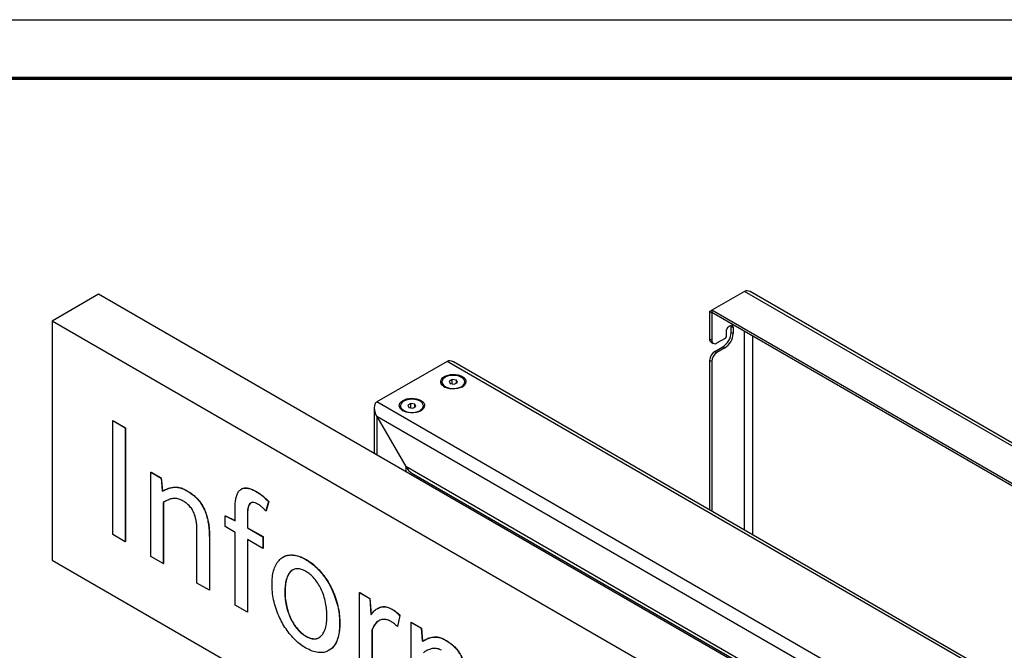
# Paper-space layout 'Sheet2' of a CAD drawing. Header units: millimetres. Extents: x 7 to 291, y 7 to 204.
# Tile 6 of 9: x 61 to 95, y 182 to 204. Entities that reach past the tile are written whole.
import ezdxf

# ---------------------------------------------------------------- set-up
doc = ezdxf.new("R2010")
doc.units = ezdxf.units.MM
doc.layers.add('BORDERS', color=7, linetype='Continuous')
doc.layers.add('TEXT_SHEET_FORMAT', color=7, linetype='Continuous')

psp = doc.layouts.new('Sheet2')

# ---------------------------------------------------------------- linework, layer by layer
at = {"color": 7, "linetype": 'Continuous', "lineweight": 25}
for p, q in [((86.054, 194.504), (84.941, 193.861)), ((147.454, 159.058), (86.054, 194.504)), ((147.564, 159.096), (86.244, 194.496)), ((63.983, 194.409), (62.392, 193.491)), ((128.471, 157.181), (63.983, 194.409)), ((84.864, 193.816), (84.941, 193.861)), ((84.864, 193.816), (84.934, 193.775)), ((84.864, 193.816), (84.864, 192.884)), ((146.34, 158.415), (84.941, 193.861)), ((84.941, 193.861), (84.941, 193.779)), ((62.392, 193.491), (62.392, 185.325)), ((126.88, 156.263), (62.392, 193.491)), ((84.934, 193.775), (84.941, 193.779)), ((84.934, 193.775), (84.934, 192.844)), ((146.34, 158.334), (84.941, 193.779)), ((85.597, 193.308), (85.591, 193.348)), ((85.597, 193.308), (85.668, 193.267)), ((85.597, 193.104), (85.597, 193.308)), ((85.668, 193.267), (85.668, 193.063)), ((84.864, 192.884), (84.934, 192.844)), ((85.111, 192.742), (85.403, 192.91)), ((85.438, 192.971), (85.438, 193.134)), ((85.597, 193.104), (85.668, 193.063)), ((84.915, 192.77), (84.986, 192.729)), ((85.04, 192.456), (85.314, 192.614)), ((85.385, 192.573), (85.111, 192.415)), ((85.314, 192.614), (85.385, 192.573)), ((84.934, 192.109), (84.864, 192.15)), ((84.864, 192.15), (84.864, 187.037)), ((85.04, 192.456), (85.111, 192.415)), ((75.892, 192.115), (73.488, 190.727)), ((140.381, 154.886), (75.892, 192.115)), ((140.468, 154.937), (76.105, 192.094)), ((84.934, 192.109), (84.934, 186.996)), ((76.07, 191.493), (75.966, 191.435)), ((76.209, 191.47), (76.07, 191.493)), ((76.07, 191.343), (76.07, 191.493)), ((76.243, 191.389), (76.209, 191.47)), ((76.209, 191.37), (76.209, 191.47)), ((75.705, 191.404), (75.705, 191.394)), ((75.966, 191.435), (76, 191.354)), ((76, 191.354), (76.139, 191.331)), ((76.139, 191.331), (76.243, 191.389)), ((76.505, 191.394), (76.505, 191.404)), ((73.4, 190.532), (73.4, 188.973)), ((137.976, 153.498), (73.488, 190.727)), ((74.29, 190.587), (74.29, 190.578)), ((74.656, 190.676), (74.552, 190.619)), ((74.552, 190.619), (74.586, 190.538)), ((74.586, 190.538), (74.725, 190.515)), ((74.794, 190.653), (74.656, 190.676)), ((74.656, 190.526), (74.656, 190.676)), ((74.725, 190.515), (74.829, 190.572)), ((74.829, 190.572), (74.794, 190.653)), ((74.794, 190.553), (74.794, 190.653)), ((75.09, 190.578), (75.09, 190.587)), ((73.488, 190.237), (74.478, 188.522)), ((137.552, 153.253), (73.488, 190.237)), ((64.464, 190.094), (64.471, 190.098)), ((64.464, 190.094), (64.895, 189.845)), ((64.464, 186.205), (64.464, 190.094)), ((64.471, 190.098), (64.902, 189.849)), ((64.895, 189.845), (64.902, 189.849)), ((64.895, 189.845), (64.895, 185.956)), ((64.902, 189.849), (64.902, 185.96)), ((136.562, 152.682), (74.478, 188.522)), ((65.769, 188.332), (65.776, 188.336)), ((65.769, 188.332), (66.118, 188.131)), ((65.769, 185.451), (65.769, 188.332)), ((65.776, 188.336), (66.126, 188.135)), ((66.118, 188.131), (66.126, 188.135)), ((66.118, 188.131), (66.154, 187.695)), ((66.126, 188.135), (66.161, 187.699)), ((74.69, 188.298), (136.474, 152.631)), ((68.87, 187.759), (68.861, 187.754)), ((66.154, 187.695), (66.161, 187.699)), ((66.154, 187.695), (66.17, 187.686)), ((66.161, 187.699), (66.177, 187.69)), ((66.17, 187.686), (66.177, 187.69)), ((67.007, 187.689), (67.014, 187.693)), ((69.375, 187.662), (69.382, 187.666)), ((66.191, 187.295), (66.191, 185.208)), ((66.198, 187.299), (66.198, 185.212)), ((68.646, 186.672), (68.646, 187.128)), ((69.791, 187.328), (69.698, 187.007)), ((69.798, 187.332), (69.706, 187.011)), ((69.791, 187.328), (69.798, 187.332)), ((68.307, 186.839), (68.314, 186.843)), ((68.307, 186.471), (68.307, 186.839)), ((68.307, 186.839), (68.646, 186.672)), ((68.314, 186.843), (68.646, 186.679)), ((69.066, 186.885), (69.073, 186.889)), ((69.066, 186.885), (69.066, 186.429)), ((69.073, 186.889), (69.073, 186.433)), ((69.698, 187.007), (69.706, 187.011)), ((68.646, 186.275), (68.307, 186.471)), ((69.066, 186.429), (69.073, 186.433)), ((69.066, 186.429), (69.595, 186.124)), ((69.073, 186.433), (69.602, 186.128)), ((77.395, 186.667), (77.395, 186.737)), ((64.895, 185.956), (64.464, 186.205)), ((67.345, 184.542), (67.345, 186.302)), ((67.767, 186.124), (67.774, 186.129)), ((67.767, 186.124), (67.767, 184.298)), ((67.774, 186.129), (67.774, 184.302)), ((68.646, 183.791), (68.646, 186.275)), ((69.595, 186.124), (69.602, 186.128)), ((69.595, 186.124), (69.595, 185.727)), ((69.602, 186.128), (69.602, 185.731)), ((64.895, 185.956), (64.902, 185.96)), ((69.595, 185.727), (69.066, 186.032)), ((69.066, 186.032), (69.066, 183.548)), ((69.073, 186.028), (69.073, 183.552)), ((66.191, 185.208), (65.769, 185.451)), ((69.595, 185.727), (69.602, 185.731)), ((70.294, 185.435), (70.285, 185.43)), ((62.392, 185.325), (126.88, 148.097)), ((66.191, 185.208), (66.198, 185.212)), ((71.065, 185.346), (71.072, 185.35)), ((67.767, 184.298), (67.345, 184.542)), ((67.767, 184.298), (67.774, 184.302)), ((70.346, 184.244), (70.353, 184.248)), ((72.9, 184.216), (72.907, 184.22)), ((72.9, 184.216), (73.249, 184.015)), ((72.9, 181.335), (72.9, 184.216)), ((72.907, 184.22), (73.256, 184.019)), ((69.066, 183.548), (68.646, 183.791)), ((73.249, 184.015), (73.256, 184.019)), ((73.249, 184.015), (73.284, 183.473)), ((73.256, 184.019), (73.292, 183.477)), ((69.066, 183.548), (69.073, 183.552)), ((73.284, 183.473), (73.292, 183.477)), ((73.284, 183.473), (73.3, 183.464)), ((73.292, 183.477), (73.307, 183.468)), ((73.519, 183.678), (73.51, 183.673)), ((74.009, 183.647), (74.016, 183.651)), ((74.275, 183.434), (74.194, 183.054)), ((74.282, 183.438), (74.201, 183.058)), ((74.275, 183.434), (74.282, 183.438)), ((72.22, 183.162), (72.227, 183.166)), ((74.194, 183.054), (74.201, 183.058)), ((74.659, 183.201), (74.666, 183.205)), ((74.659, 183.201), (75.008, 182.999)), ((74.659, 180.32), (74.659, 183.201)), ((74.666, 183.205), (75.015, 183.003)), ((71.065, 182.726), (71.072, 182.73)), ((73.321, 182.942), (73.328, 182.946)), ((73.321, 182.942), (73.321, 181.092)), ((73.328, 182.946), (73.328, 181.096)), ((75.008, 182.999), (75.015, 183.003)), ((75.008, 182.999), (75.043, 182.564)), ((75.015, 183.003), (75.05, 182.568)), ((75.043, 182.564), (75.05, 182.568)), ((75.043, 182.564), (75.059, 182.555)), ((75.05, 182.568), (75.066, 182.559)), ((75.134, 182.601), (75.125, 182.596)), ((75.834, 182.593), (75.841, 182.597))]:
    psp.add_line(p, q, dxfattribs=at)
at = {"color": 8, "linetype": 'Continuous', "lineweight": 25}
for p, q in [((86.048, 193.14), (86.048, 186.353)), ((86.331, 192.976), (86.331, 186.19)), ((73.488, 190.237), (73.488, 188.922)), ((74.478, 188.522), (74.478, 188.351)), ((74.902, 188.176), (74.902, 188.106)), ((77.307, 186.788), (77.307, 186.718))]:
    psp.add_line(p, q, dxfattribs=at)
at = {"color": 7, "linetype": 'Continuous', "lineweight": 25, "flags": 128}
for points in [[(85.438, 193.134), (85.445, 193.184), (85.465, 193.235), (85.496, 193.283), (85.533, 193.32), (85.573, 193.343), (85.611, 193.349), (85.641, 193.337), (85.661, 193.309), (85.668, 193.267)], [(76.41, 191.597), (76.466, 191.558), (76.506, 191.513), (76.53, 191.465), (76.537, 191.414), (76.526, 191.364), (76.498, 191.316), (76.453, 191.273), (76.394, 191.235), (76.324, 191.205), (76.244, 191.184), (76.159, 191.173), (76.072, 191.172), (75.986, 191.181), (75.904, 191.199), (75.831, 191.227), (75.769, 191.263), (75.721, 191.305), (75.689, 191.352), (75.673, 191.402), (75.676, 191.452), (75.695, 191.501), (75.732, 191.547), (75.784, 191.588), (75.849, 191.622), (75.924, 191.647), (76.007, 191.664), (76.094, 191.67), (76.181, 191.666), (76.265, 191.652), (76.343, 191.629), (76.41, 191.597)], [(75.73, 191.475), (75.715, 191.427), (75.719, 191.378), (75.741, 191.331), (75.779, 191.288), (75.833, 191.25), (75.9, 191.22), (75.976, 191.199), (76.058, 191.188), (76.143, 191.188), (76.225, 191.198), (76.302, 191.218), (76.37, 191.247), (76.425, 191.284), (76.465, 191.326), (76.489, 191.373), (76.494, 191.422), (76.481, 191.47), (76.451, 191.515), (76.405, 191.556), (76.344, 191.59), (76.272, 191.615), (76.193, 191.631), (76.109, 191.637), (76.025, 191.632), (75.945, 191.617), (75.872, 191.593), (75.81, 191.56), (75.762, 191.52), (75.73, 191.475)], [(76.505, 191.404), (76.499, 191.364), (76.475, 191.316), (76.433, 191.272), (76.376, 191.234), (76.307, 191.205), (76.228, 191.184), (76.143, 191.174), (76.057, 191.175), (75.973, 191.186), (75.895, 191.207), (75.826, 191.238), (75.771, 191.276), (75.731, 191.321), (75.709, 191.369), (75.705, 191.404)], [(74.996, 190.781), (75.051, 190.742), (75.092, 190.697), (75.116, 190.648), (75.123, 190.598), (75.112, 190.548), (75.083, 190.5), (75.039, 190.456), (74.98, 190.419), (74.91, 190.389), (74.83, 190.368), (74.745, 190.356), (74.657, 190.355), (74.571, 190.364), (74.49, 190.383), (74.417, 190.411), (74.355, 190.446), (74.307, 190.489), (74.275, 190.535), (74.259, 190.585), (74.261, 190.636), (74.281, 190.685), (74.318, 190.731), (74.369, 190.772), (74.434, 190.805), (74.51, 190.831), (74.593, 190.847), (74.679, 190.854), (74.767, 190.85), (74.851, 190.836), (74.928, 190.813), (74.996, 190.781)], [(74.316, 190.658), (74.301, 190.61), (74.305, 190.562), (74.326, 190.515), (74.365, 190.471), (74.419, 190.434), (74.486, 190.404), (74.562, 190.383), (74.644, 190.372), (74.728, 190.372), (74.811, 190.381), (74.888, 190.401), (74.955, 190.43), (75.011, 190.467), (75.051, 190.51), (75.074, 190.557), (75.08, 190.605), (75.067, 190.653), (75.037, 190.699), (74.99, 190.739), (74.93, 190.773), (74.858, 190.799), (74.778, 190.815), (74.695, 190.821), (74.611, 190.816), (74.53, 190.801), (74.458, 190.776), (74.396, 190.743), (74.348, 190.703), (74.316, 190.658)], [(75.09, 190.587), (75.084, 190.548), (75.06, 190.5), (75.019, 190.456), (74.962, 190.418), (74.893, 190.388), (74.814, 190.368), (74.729, 190.358), (74.643, 190.358), (74.559, 190.369), (74.48, 190.391), (74.412, 190.422), (74.357, 190.46), (74.317, 190.504), (74.295, 190.553), (74.29, 190.587)]]:
    psp.add_lwpolyline(points, dxfattribs=at)
at = {"color": 7, "linetype": 'Continuous', "lineweight": 25}
for centre, radius, start, end in [((84.986, 192.871), 0.123, 173.7012, 234.9867), ((85.042, 192.826), 0.109, 170.786, 309.2033), ((84.983, 193.132), 0.615, 302.6055, 357.3945), ((85.054, 193.091), 0.615, 302.6055, 357.3945), ((85.361, 192.975), 0.0768, 302.6055, 357.3945), ((85.247, 192.132), 0.384, 122.6055, 177.3945), ((85.318, 192.091), 0.384, 122.6055, 177.3945), ((75.899, 191.411), 0.195, 185.0766, 243.138), ((76.309, 191.413), 0.197, 297.1718, 354.6136), ((74.484, 190.595), 0.195, 185.0767, 243.1386), ((74.894, 190.596), 0.197, 297.1712, 354.6136)]:
    psp.add_arc(centre, radius, start, end, dxfattribs=at)
for centre, major_axis, ratio, start_param, end_param in [((86.189, 194.181), (-0.098, 0.339), 0.683661, 5.66514, 6.450456), ((76.105, 191.747), (-0.212, 0.367), 0.577335, 5.497828, 6.283145), ((76.105, 191.747), (-0.212, 0.367), 0.577335, 5.497828, 6.283145), ((73.7, 190.359), (-0.212, 0.367), 0.577335, 6.283145, 7.853941), ((73.7, 190.359), (-0.212, 0.367), 0.577335, 6.283145, 7.853941), ((74.69, 188.645), (-0.212, 0.367), 0.577335, 1.570756, 2.356235), ((74.69, 188.645), (-0.212, 0.367), 0.577335, 1.570756, 2.356235)]:
    psp.add_ellipse(centre, major_axis=major_axis, ratio=ratio, start_param=start_param, end_param=end_param, dxfattribs=at)
for points, knots in [([(66.17, 187.686), (66.213, 187.709), (66.3, 187.755), (66.443, 187.798), (66.583, 187.825), (66.727, 187.809), (66.865, 187.766), (66.96, 187.715), (67.007, 187.689)], [0, 0, 0, 0, 0.186701, 0.373378, 0.560036, 0.706609, 0.853331, 1, 1, 1, 1]), ([(66.177, 187.69), (66.22, 187.713), (66.307, 187.759), (66.45, 187.802), (66.59, 187.829), (66.734, 187.813), (66.872, 187.77), (66.967, 187.719), (67.014, 187.693)], [0, 0, 0, 0, 0.186701, 0.373378, 0.560036, 0.706609, 0.853331, 1, 1, 1, 1]), ([(68.646, 187.128), (68.647, 187.182), (68.65, 187.289), (68.67, 187.438), (68.71, 187.572), (68.773, 187.683), (68.859, 187.762), (68.971, 187.795), (69.1, 187.783), (69.236, 187.737), (69.328, 187.687), (69.375, 187.662)], [0, 0, 0, 0, 0.112079, 0.224141, 0.336198, 0.448179, 0.560104, 0.669985, 0.779906, 0.889936, 1, 1, 1, 1]), ([(68.87, 187.758), (68.87, 187.758), (68.899, 187.784), (68.98, 187.796), (69.106, 187.788), (69.243, 187.74), (69.336, 187.691), (69.382, 187.666)], [0, 0, 0, 0, 0.003848, 0.252675, 0.501593, 0.750759, 1, 1, 1, 1]), ([(66.873, 187.345), (66.823, 187.371), (66.722, 187.423), (66.578, 187.445), (66.447, 187.415), (66.317, 187.366), (66.233, 187.319), (66.191, 187.295)], [0, 0, 0, 0, 0.186512, 0.373046, 0.559719, 0.779834, 1, 1, 1, 1]), ([(67.007, 187.689), (67.051, 187.662), (67.139, 187.609), (67.269, 187.503), (67.393, 187.377), (67.504, 187.227), (67.593, 187.061), (67.664, 186.88), (67.714, 186.69), (67.746, 186.495), (67.764, 186.306), (67.766, 186.185), (67.767, 186.124)], [0, 0, 0, 0, 0.093359, 0.186724, 0.28001, 0.373263, 0.466528, 0.559854, 0.66986, 0.779885, 0.889924, 1, 1, 1, 1]), ([(67.014, 187.693), (67.058, 187.666), (67.146, 187.613), (67.276, 187.507), (67.4, 187.381), (67.511, 187.231), (67.6, 187.065), (67.671, 186.884), (67.721, 186.694), (67.753, 186.499), (67.771, 186.31), (67.773, 186.189), (67.774, 186.129)], [0, 0, 0, 0, 0.093359, 0.186724, 0.28001, 0.373263, 0.466528, 0.559854, 0.66986, 0.779885, 0.889924, 1, 1, 1, 1]), ([(69.375, 187.662), (69.414, 187.638), (69.494, 187.589), (69.635, 187.48), (69.731, 187.385), (69.791, 187.328)], [0, 0, 0, 0, 0.280089, 0.560215, 1, 1, 1, 1]), ([(69.382, 187.666), (69.422, 187.642), (69.501, 187.593), (69.642, 187.484), (69.739, 187.39), (69.798, 187.332)], [0, 0, 0, 0, 0.280089, 0.560215, 1, 1, 1, 1]), ([(67.345, 186.302), (67.345, 186.348), (67.344, 186.439), (67.332, 186.58), (67.309, 186.727), (67.269, 186.878), (67.201, 187.03), (67.104, 187.165), (66.99, 187.272), (66.912, 187.321), (66.873, 187.345)], [0, 0, 0, 0, 0.125195, 0.250382, 0.375552, 0.500579, 0.625359, 0.74998, 0.874941, 1, 1, 1, 1]), ([(69.416, 187.241), (69.387, 187.256), (69.331, 187.286), (69.249, 187.3), (69.18, 187.282), (69.124, 187.225), (69.088, 187.133), (69.069, 187.014), (69.067, 186.928), (69.066, 186.885)], [0, 0, 0, 0, 0.125053, 0.250083, 0.374898, 0.499941, 0.666498, 0.833233, 1, 1, 1, 1]), ([(69.192, 187.281), (69.191, 187.281), (69.168, 187.275), (69.133, 187.225), (69.094, 187.138), (69.076, 187.018), (69.074, 186.932), (69.073, 186.889)], [0, 0, 0, 0, 0.00455, 0.203676, 0.468911, 0.734431, 1, 1, 1, 1]), ([(69.698, 187.007), (69.673, 187.033), (69.623, 187.086), (69.528, 187.169), (69.458, 187.214), (69.416, 187.241)], [0, 0, 0, 0, 0.280121, 0.560347, 1, 1, 1, 1]), ([(69.91, 184.496), (69.912, 184.579), (69.917, 184.745), (69.959, 184.97), (70.035, 185.165), (70.142, 185.325), (70.272, 185.433), (70.416, 185.49), (70.564, 185.508), (70.724, 185.489), (70.893, 185.439), (71.008, 185.377), (71.065, 185.346)], [0, 0, 0, 0, 0.112031, 0.224051, 0.336055, 0.448054, 0.559988, 0.647971, 0.735951, 0.823982, 0.912, 1, 1, 1, 1]), ([(70.293, 185.435), (70.293, 185.435), (70.33, 185.465), (70.425, 185.491), (70.57, 185.513), (70.732, 185.492), (70.9, 185.443), (71.015, 185.381), (71.072, 185.35)], [0, 0, 0, 0, 0.002469, 0.20193, 0.401387, 0.600957, 0.800499, 1, 1, 1, 1]), ([(71.065, 185.346), (71.126, 185.308), (71.248, 185.232), (71.426, 185.077), (71.595, 184.897), (71.748, 184.692), (71.883, 184.471), (72.003, 184.225), (72.1, 183.96), (72.173, 183.684), (72.214, 183.415), (72.218, 183.246), (72.22, 183.162)], [0, 0, 0, 0, 0.093321, 0.186652, 0.279996, 0.373312, 0.466634, 0.559962, 0.66995, 0.779947, 0.889969, 1, 1, 1, 1]), ([(71.072, 185.35), (71.133, 185.312), (71.255, 185.237), (71.433, 185.081), (71.602, 184.901), (71.756, 184.697), (71.89, 184.475), (72.01, 184.229), (72.107, 183.964), (72.18, 183.688), (72.221, 183.419), (72.225, 183.251), (72.227, 183.166)], [0, 0, 0, 0, 0.093321, 0.186652, 0.279996, 0.373312, 0.466634, 0.559962, 0.66995, 0.779947, 0.889969, 1, 1, 1, 1]), ([(71.065, 184.943), (71.015, 184.969), (70.914, 185.02), (70.771, 185.04), (70.646, 185.015), (70.543, 184.945), (70.456, 184.831), (70.392, 184.67), (70.352, 184.469), (70.348, 184.319), (70.346, 184.244)], [0, 0, 0, 0, 0.111971, 0.223871, 0.335772, 0.447716, 0.55978, 0.706485, 0.853228, 1, 1, 1, 1]), ([(70.62, 184.987), (70.597, 184.974), (70.539, 184.94), (70.464, 184.833), (70.399, 184.675), (70.359, 184.473), (70.355, 184.323), (70.353, 184.248)], [0, 0, 0, 0, 0.114855, 0.294459, 0.529584, 0.764769, 1, 1, 1, 1]), ([(71.784, 183.414), (71.782, 183.488), (71.779, 183.635), (71.743, 183.87), (71.68, 184.112), (71.59, 184.339), (71.478, 184.54), (71.354, 184.706), (71.213, 184.848), (71.115, 184.912), (71.065, 184.943)], [0, 0, 0, 0, 0.140112, 0.280203, 0.42024, 0.56022, 0.670181, 0.780093, 0.89001, 1, 1, 1, 1]), ([(71.065, 182.323), (71.004, 182.361), (70.883, 182.437), (70.706, 182.591), (70.537, 182.77), (70.384, 182.973), (70.248, 183.192), (70.13, 183.437), (70.03, 183.701), (69.958, 183.977), (69.917, 184.244), (69.912, 184.412), (69.91, 184.496)], [0, 0, 0, 0, 0.093326, 0.186668, 0.279984, 0.373316, 0.466638, 0.559944, 0.669934, 0.779946, 0.889973, 1, 1, 1, 1]), ([(70.346, 184.244), (70.348, 184.171), (70.351, 184.025), (70.387, 183.791), (70.451, 183.55), (70.541, 183.325), (70.654, 183.126), (70.778, 182.961), (70.918, 182.821), (71.016, 182.758), (71.065, 182.726)], [0, 0, 0, 0, 0.140108, 0.280198, 0.420243, 0.560181, 0.670145, 0.780106, 0.890021, 1, 1, 1, 1]), ([(70.353, 184.248), (70.355, 184.175), (70.358, 184.029), (70.394, 183.795), (70.458, 183.554), (70.548, 183.329), (70.662, 183.13), (70.785, 182.965), (70.925, 182.825), (71.023, 182.762), (71.072, 182.73)], [0, 0, 0, 0, 0.1401077, 0.2801985, 0.4202428, 0.5601806, 0.6701455, 0.7801061, 0.8900214, 1, 1, 1, 1]), ([(73.3, 183.464), (73.329, 183.504), (73.387, 183.585), (73.498, 183.673), (73.618, 183.726), (73.745, 183.739), (73.874, 183.716), (73.964, 183.67), (74.009, 183.647)], [0, 0, 0, 0, 0.186695, 0.373423, 0.560065, 0.706629, 0.853403, 1, 1, 1, 1]), ([(73.518, 183.676), (73.557, 183.696), (73.628, 183.732), (73.752, 183.743), (73.881, 183.72), (73.971, 183.674), (74.016, 183.651)], [0, 0, 0, 0, 0.280061, 0.519909, 0.760099, 1, 1, 1, 1]), ([(71.065, 182.726), (71.115, 182.701), (71.215, 182.649), (71.357, 182.629), (71.482, 182.654), (71.586, 182.72), (71.673, 182.833), (71.739, 182.991), (71.778, 183.191), (71.782, 183.34), (71.784, 183.414)], [0, 0, 0, 0, 0.1119817, 0.2238936, 0.3358499, 0.4478069, 0.5598398, 0.7064886, 0.8532279, 1, 1, 1, 1]), ([(74.009, 183.647), (74.06, 183.615), (74.152, 183.558), (74.237, 183.472), (74.275, 183.434)], [0, 0, 0, 0, 0.559908, 1, 1, 1, 1]), ([(74.016, 183.651), (74.067, 183.619), (74.159, 183.562), (74.245, 183.476), (74.282, 183.438)], [0, 0, 0, 0, 0.559908, 1, 1, 1, 1]), ([(72.22, 183.162), (72.218, 183.08), (72.213, 182.914), (72.171, 182.69), (72.095, 182.497), (71.988, 182.338), (71.847, 182.226), (71.678, 182.167), (71.487, 182.164), (71.28, 182.211), (71.137, 182.286), (71.065, 182.323)], [0, 0, 0, 0, 0.112054, 0.224103, 0.336132, 0.448137, 0.560097, 0.670067, 0.780037, 0.890025, 1, 1, 1, 1]), ([(72.227, 183.166), (72.225, 183.084), (72.22, 182.918), (72.178, 182.694), (72.102, 182.502), (71.999, 182.343), (71.905, 182.278), (71.859, 182.247)], [0, 0, 0, 0, 0.2031086, 0.4062082, 0.6092714, 0.8122901, 1, 1, 1, 1]), ([(73.952, 183.241), (73.91, 183.261), (73.825, 183.301), (73.709, 183.305), (73.603, 183.286), (73.496, 183.223), (73.4, 183.107), (73.347, 182.997), (73.321, 182.942)], [0, 0, 0, 0, 0.1398292, 0.2799275, 0.4200094, 0.5599265, 0.7798633, 1, 1, 1, 1]), ([(73.567, 183.258), (73.552, 183.25), (73.489, 183.217), (73.408, 183.11), (73.355, 183.001), (73.328, 182.946)], [0, 0, 0, 0, 0.134243, 0.566925, 1, 1, 1, 1]), ([(74.194, 183.054), (74.15, 183.096), (74.071, 183.17), (73.988, 183.22), (73.952, 183.241)], [0, 0, 0, 0, 0.560007, 1, 1, 1, 1]), ([(71.072, 182.73), (71.122, 182.705), (71.222, 182.653), (71.363, 182.635), (71.467, 182.649), (71.514, 182.682), (71.528, 182.692)], [0, 0, 0, 0, 0.2936636, 0.5871439, 0.8807408, 1, 1, 1, 1]), ([(75.059, 182.555), (75.098, 182.579), (75.176, 182.628), (75.308, 182.676), (75.439, 182.704), (75.571, 182.697), (75.701, 182.664), (75.79, 182.617), (75.834, 182.593)], [0, 0, 0, 0, 0.186681, 0.37338, 0.560039, 0.706647, 0.853367, 1, 1, 1, 1]), ([(75.134, 182.598), (75.151, 182.608), (75.208, 182.643), (75.316, 182.679), (75.446, 182.708), (75.578, 182.701), (75.708, 182.668), (75.797, 182.621), (75.841, 182.597)], [0, 0, 0, 0, 0.090248, 0.299084, 0.507875, 0.671866, 0.835982, 1, 1, 1, 1]), ([(75.834, 182.593), (75.877, 182.567), (75.961, 182.515), (76.087, 182.418), (76.206, 182.296), (76.313, 182.15), (76.402, 181.987), (76.475, 181.816), (76.506, 181.702), (76.522, 181.645)], [0, 0, 0, 0, 0.140059, 0.280096, 0.420086, 0.560016, 0.706648, 0.853322, 1, 1, 1, 1]), ([(75.841, 182.597), (75.884, 182.571), (75.968, 182.519), (76.094, 182.422), (76.213, 182.3), (76.32, 182.154), (76.41, 181.991), (76.482, 181.82), (76.513, 181.706), (76.529, 181.649)], [0, 0, 0, 0, 0.140059, 0.280096, 0.420086, 0.560016, 0.706648, 0.853322, 1, 1, 1, 1]), ([(75.706, 182.246), (75.659, 182.268), (75.565, 182.312), (75.436, 182.315), (75.312, 182.29), (75.192, 182.239), (75.117, 182.189), (75.08, 182.163)], [0, 0, 0, 0, 0.186328, 0.372989, 0.559714, 0.779817, 1, 1, 1, 1])]:
    psp.add_open_spline(points, degree=3, knots=knots, dxfattribs=at)
at = {"layer": 'BORDERS', "lineweight": 70}
psp.add_line((8.57, 201.784), (288.57, 201.784), dxfattribs=at)
at = {"layer": 'TEXT_SHEET_FORMAT'}
psp.add_line((6.57, 203.784), (290.57, 203.784), dxfattribs=at)

doc.saveas('drawing.dxf')
